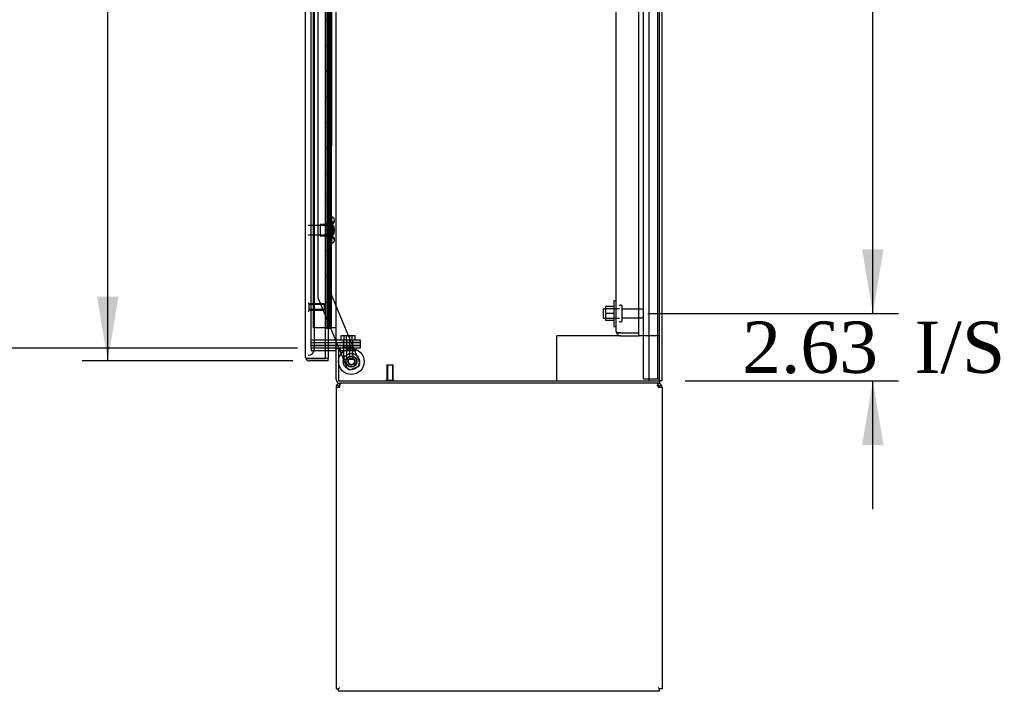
# Model space of a CAD drawing. Header units: inches. Extents: x 2 to 538, y -2 to 358.
# Tile 13 of 21: x 234 to 272, y 141 to 167. Entities that reach past the tile are written whole.
import ezdxf
from ezdxf.enums import TextEntityAlignment as Align
from ezdxf.lldxf.tags import DXFTag

# ---------------------------------------------------------------- set-up
doc = ezdxf.new("R2010")
doc.units = ezdxf.units.IN
doc.header["$MEASUREMENT"] = 0
for name, color, linetype in [('COM43134', 7, 'Continuous'), ('COM50669', 7, 'Continuous'), ('COM55602-1', 7, 'Continuous'), ('COM55604-1', 7, 'Continuous'), ('COM55605-1', 7, 'Continuous'), ('COM55607-2', 7, 'Continuous'), ('COM55738-23', 7, 'Continuous'), ('COM70098', 7, 'Continuous'), ('COM70113-2', 7, 'Continuous'), ('COM70220', 7, 'Continuous'), ('COM70839-4', 7, 'Continuous'), ('COM71194-3', 7, 'Continuous'), ('Default', 7, 'Continuous'), ('GSK86006', 7, 'Continuous'), ('NTS166105', 7, 'Continuous'), ('NTS18147', 7, 'Continuous'), ('NTS86070', 7, 'Continuous'), ('ROL87452', 7, 'Continuous'), ('RVT17786', 7, 'Continuous'), ('SCC180005', 7, 'Continuous'), ('STD26089', 7, 'Continuous'), ('STD26122', 7, 'Continuous'), ('STD26258', 7, 'Continuous'), ('WAF25059', 7, 'Continuous'), ('WAF25376', 7, 'Continuous'), ('WAM30038', 7, 'Continuous')]:
    doc.layers.add(name, color=color, linetype=linetype)
doc.styles.add('SEACAD_Times_New_Roman', font='times.ttf')
tags = doc.linetypes.add('HIDDEN2', pattern=[0.1875, 0.125, -0.0625]).pattern_tags.tags
tags[6:7] = [DXFTag(74, 4), DXFTag(75, 0), DXFTag(340, '0'), DXFTag(46, 0.0), DXFTag(50, 0.0), DXFTag(44, 0.0), DXFTag(45, 0.0)]
tags[4:5] = [DXFTag(74, 4), DXFTag(75, 0), DXFTag(340, '0'), DXFTag(46, 0.0), DXFTag(50, 0.0), DXFTag(44, 0.0), DXFTag(45, 0.0)]
doc.dimstyles.new('HAMMOND_(STH_-_540x360)', dxfattribs={"dimtxt": 2, "dimasz": 2.5, "dimexe": 1, "dimexo": 1, "dimgap": 0.5, "dimtad": 0, "dimtih": 1, "dimtoh": 1, "dimzin": 0, "dimdsep": 46, "dimtxsty": 'SEACAD_Times_New_Roman', "dimblk1": '_SE_FILLED', "dimblk2": '_SE_FILLED', "dimsah": 1, "dimcen": 1, "dimadec": 0, "dimazin": 0, "dimtfac": 0.8, "dimtofl": 0, "dimtmove": 0, "dimatfit": 3, "dimfxl": 1, "dimtolj": 1, "dimtzin": 0, "dimarcsym": 0})

# ---------------------------------------------------------------- blocks, each defined once
blk = doc.blocks.new('SE2')
at = {"layer": 'COM43134', "color": 7, "linetype": 'HIDDEN2'}
for p, q in [((257.951, 154.972), (257.951, 222.722)), ((257.076, 155.032), (257.076, 222.662)), ((257.076, 155.032), (257.076, 155.032)), ((257.076, 155.032), (257.076, 155.032)), ((257.179, 154.972), (257.112, 154.923)), ((257.261, 154.972), (257.112, 154.972)), ((257.179, 154.972), (257.261, 154.972)), ((257.261, 154.972), (257.261, 154.972)), ((257.261, 154.972), (257.951, 154.972)), ((257.261, 154.972), (257.951, 154.972)), ((257.951, 154.847), (257.951, 154.972)), ((257.261, 154.847), (257.951, 154.847))]:
    blk.add_line(p, q, dxfattribs=at)
for start, end in [(180, 180.0589), (180.1208, 216.194), (216.194, 270)]:
    blk.add_arc((257.261, 155.032), 0.185, start, end, dxfattribs=at)
blk.add_open_spline([(257.112, 154.972), (257.101, 154.982), (257.092, 154.992), (257.083, 155.007), (257.08, 155.012), (257.077, 155.022), (257.076, 155.027), (257.076, 155.032)], degree=3, knots=[0, 0, 0, 0, 0.5, 0.5, 0.75, 0.75, 1, 1, 1, 1], dxfattribs=at)
at = {"layer": 'COM50669', "color": 7, "linetype": 'HIDDEN2'}
for p, q in [((254.906, 154.847), (254.763, 154.847)), ((254.763, 153.097), (254.763, 154.847)), ((257.261, 154.847), (254.906, 154.847)), ((258.763, 154.847), (257.951, 154.847))]:
    blk.add_line(p, q, dxfattribs=at)
at = {"layer": 'COM55602-1', "color": 7, "linetype": 'Continuous'}
for p, q in [((246.275, 152.889), (246.2, 152.946)), ((246.313, 152.946), (246.313, 153.002)), ((246.313, 152.859), (246.313, 152.946)), ((258.715, 152.946), (258.715, 153.002)), ((258.715, 152.946), (258.715, 152.859)), ((258.753, 152.889), (258.829, 152.946)), ((246.17, 152.859), (246.17, 141.097)), ((246.17, 152.859), (246.313, 152.859)), ((258.715, 152.859), (258.858, 152.859)), ((258.858, 152.859), (258.858, 141.097)), ((246.17, 141.097), (246.265, 141.097)), ((246.265, 141.097), (246.313, 141.145)), ((246.266, 141.097), (246.313, 141.145)), ((246.266, 141.002), (246.266, 141.097)), ((258.763, 141.097), (258.715, 141.145)), ((258.763, 141.097), (258.715, 141.145)), ((258.858, 141.097), (258.763, 141.097)), ((258.763, 141.002), (258.763, 141.097)), ((258.763, 141.002), (246.266, 141.002))]:
    blk.add_line(p, q, dxfattribs=at)
for centre, radius, start, end in [((246.313, 152.859), 0.143, 142.4162, 180), ((246.313, 152.859), 0.143, 90, 142.4161), ((258.715, 152.859), 0.143, 37.5839, 90), ((258.715, 152.859), 0.143, 0, 37.5838), ((246.313, 152.859), 0.048, 142.4162, 180), ((246.313, 152.859), 0.048, 90, 142.4162), ((246.313, 152.859), 0.048, 90, 142.4162), ((258.715, 152.859), 0.048, 37.5838, 90), ((258.715, 152.859), 0.048, 0, 37.5838)]:
    blk.add_arc(centre, radius, start, end, dxfattribs=at)
at = {"layer": 'COM55602-1', "color": 7, "linetype": 'HIDDEN2'}
blk.add_arc((258.654, 152.797), 0.11, 56.0643, 87.8453, dxfattribs=at)
at = {"layer": 'COM55602-1', "color": 7, "linetype": 'Continuous'}
for points in [[(246.371, 153.002), (246.361, 153.002), (246.352, 152.997), (246.333, 152.978), (246.323, 152.964), (246.313, 152.946)], [(258.715, 152.946), (258.706, 152.964), (258.696, 152.978), (258.677, 152.997), (258.668, 153.002), (258.658, 153.002)]]:
    blk.add_open_spline(points, degree=3, knots=[0, 0, 0, 0, 0.5, 0.5, 1, 1, 1, 1], dxfattribs=at)
at = {"layer": 'COM55604-1', "color": 7, "linetype": 'Continuous'}
for p, q in [((258.763, 153.097), (258.763, 225.032)), ((246.17, 154.377), (246.17, 223.752)), ((246.122, 154.377), (245.753, 154.377)), ((246.122, 154.377), (246.17, 154.377)), ((246.313, 154.377), (246.17, 154.377)), ((246.265, 154.347), (246.265, 153.097)), ((246.313, 154.347), (246.265, 154.347)), ((246.313, 154.347), (246.313, 154.377)), ((246.265, 153.097), (258.763, 153.097))]:
    blk.add_line(p, q, dxfattribs=at)
at = {"layer": 'COM55604-1', "color": 7, "linetype": 'HIDDEN2'}
for p, q in [((245.203, 154.377), (245.203, 223.752)), ((245.753, 154.377), (245.203, 154.377))]:
    blk.add_line(p, q, dxfattribs=at)
at = {"layer": 'COM55605-1', "color": 7, "linetype": 'HIDDEN2'}
blk.add_line((258.358, 153.097), (258.358, 225.032), dxfattribs=at)
at = {"layer": 'COM55605-1', "color": 7, "linetype": 'Continuous'}
for q in [(258.858, 225.032), (258.763, 153.097)]:
    blk.add_line((258.858, 153.097), q, dxfattribs=at)
at = {"layer": 'COM55607-2', "color": 7, "linetype": 'HIDDEN2'}
for p, q in [((245.277, 223.17), (245.277, 155.17)), ((245.822, 223.17), (245.822, 155.17)), ((245.922, 155.17), (245.922, 223.17)), ((245.872, 166.171), (245.872, 167.17)), ((245.914, 166.171), (245.914, 167.17)), ((245.959, 167.17), (245.989, 167.17)), ((245.989, 166.17), (245.989, 167.17)), ((245.817, 166.171), (245.872, 166.171)), ((245.862, 166.171), (245.989, 166.171)), ((245.862, 165.171), (245.862, 166.17)), ((245.959, 166.17), (245.989, 166.17)), ((245.984, 166.17), (245.984, 165.171)), ((245.989, 165.171), (245.989, 166.17)), ((245.817, 165.171), (245.872, 165.171)), ((245.862, 165.171), (245.989, 165.171)), ((245.872, 164.171), (245.872, 165.17)), ((245.914, 164.171), (245.914, 165.17)), ((245.959, 165.17), (245.989, 165.17)), ((245.989, 164.17), (245.989, 165.17)), ((245.817, 164.171), (245.872, 164.171)), ((245.862, 164.171), (245.989, 164.171)), ((245.862, 163.171), (245.862, 164.17)), ((245.959, 164.17), (245.989, 164.17)), ((245.984, 164.17), (245.984, 163.171)), ((245.989, 163.171), (245.989, 164.17)), ((245.817, 163.171), (245.872, 163.171)), ((245.862, 163.171), (245.989, 163.171)), ((245.872, 162.171), (245.872, 163.17)), ((245.914, 162.171), (245.914, 163.17)), ((245.959, 163.17), (245.989, 163.17)), ((245.989, 162.17), (245.989, 163.17)), ((245.817, 162.171), (245.872, 162.171)), ((245.862, 162.171), (245.989, 162.171)), ((245.862, 161.171), (245.862, 162.17)), ((245.959, 162.17), (245.989, 162.17)), ((245.984, 162.17), (245.984, 161.171)), ((245.989, 161.171), (245.989, 162.17)), ((245.817, 161.171), (245.872, 161.171)), ((245.862, 161.171), (245.989, 161.171)), ((245.872, 160.171), (245.872, 161.17)), ((245.914, 160.171), (245.914, 161.17)), ((245.959, 161.17), (245.989, 161.17)), ((245.989, 160.17), (245.989, 161.17)), ((245.817, 160.171), (245.872, 160.171)), ((245.862, 160.171), (245.989, 160.171)), ((245.862, 159.171), (245.862, 160.17)), ((245.959, 160.17), (245.989, 160.17)), ((245.984, 160.17), (245.984, 159.171)), ((245.989, 159.171), (245.989, 160.17)), ((245.817, 159.171), (245.872, 159.171)), ((245.862, 159.171), (245.989, 159.171)), ((245.872, 158.171), (245.872, 159.17)), ((245.914, 158.171), (245.914, 159.17)), ((245.959, 159.17), (245.989, 159.17)), ((245.989, 158.17), (245.989, 159.17)), ((245.817, 158.171), (245.872, 158.171)), ((245.862, 158.171), (245.989, 158.171)), ((245.862, 157.171), (245.862, 158.17)), ((245.959, 158.17), (245.989, 158.17)), ((245.984, 158.17), (245.984, 157.171)), ((245.989, 157.171), (245.989, 158.17)), ((245.817, 157.171), (245.872, 157.171)), ((245.862, 157.171), (245.989, 157.171)), ((245.872, 156.171), (245.872, 157.17)), ((245.914, 156.171), (245.914, 157.17)), ((245.959, 157.17), (245.989, 157.17)), ((245.989, 156.17), (245.989, 157.17)), ((245.817, 156.171), (245.872, 156.171)), ((245.862, 156.171), (245.989, 156.171)), ((245.862, 155.171), (245.862, 156.17)), ((245.959, 156.17), (245.989, 156.17)), ((245.984, 156.17), (245.984, 155.171)), ((245.989, 155.171), (245.989, 156.17)), ((245.277, 155.171), (245.792, 155.171)), ((245.753, 155.17), (245.277, 155.17)), ((245.792, 155.171), (245.817, 155.171)), ((245.817, 155.171), (245.822, 155.171)), ((245.862, 155.171), (245.822, 155.171)), ((245.984, 155.171), (245.862, 155.171)), ((245.984, 155.171), (246.108, 155.171)), ((246.108, 155.171), (246.17, 155.171))]:
    blk.add_line(p, q, dxfattribs=at)
at = {"layer": 'COM55607-2', "color": 7, "linetype": 'Continuous'}
for p, q in [((245.755, 168.17), (245.755, 167.17)), ((245.959, 168.17), (245.959, 167.17)), ((245.755, 167.17), (245.755, 166.17)), ((245.755, 167.17), (245.959, 167.17)), ((245.755, 167.17), (245.959, 167.17)), ((245.959, 167.17), (245.959, 166.17)), ((245.755, 166.17), (245.959, 166.17)), ((245.755, 166.17), (245.959, 166.17)), ((245.755, 166.17), (245.755, 165.17)), ((245.959, 166.17), (245.959, 165.17)), ((245.755, 165.17), (245.755, 164.17)), ((245.755, 165.17), (245.959, 165.17)), ((245.755, 165.17), (245.959, 165.17)), ((245.959, 165.17), (245.959, 164.17)), ((245.755, 164.17), (245.959, 164.17)), ((245.755, 164.17), (245.959, 164.17)), ((245.755, 164.17), (245.755, 163.17)), ((245.959, 164.17), (245.959, 163.17)), ((245.755, 163.17), (245.755, 162.17)), ((245.755, 163.17), (245.959, 163.17)), ((245.755, 163.17), (245.959, 163.17)), ((245.959, 163.17), (245.959, 162.17)), ((245.755, 162.17), (245.959, 162.17)), ((245.755, 162.17), (245.959, 162.17)), ((245.755, 162.17), (245.755, 161.17)), ((245.959, 162.17), (245.959, 161.17)), ((245.755, 161.17), (245.755, 160.17)), ((245.755, 161.17), (245.959, 161.17)), ((245.755, 161.17), (245.959, 161.17)), ((245.959, 161.17), (245.959, 160.17)), ((245.755, 160.17), (245.959, 160.17)), ((245.755, 160.17), (245.959, 160.17)), ((245.755, 160.17), (245.755, 159.17)), ((245.959, 160.17), (245.959, 159.17)), ((245.755, 159.17), (245.755, 158.17)), ((245.755, 159.17), (245.959, 159.17)), ((245.755, 159.17), (245.959, 159.17)), ((245.959, 159.17), (245.959, 158.17)), ((245.755, 158.17), (245.959, 158.17)), ((245.755, 158.17), (245.959, 158.17)), ((245.755, 158.17), (245.755, 157.17)), ((245.959, 158.17), (245.959, 157.17)), ((245.755, 157.17), (245.755, 156.17)), ((245.755, 157.17), (245.959, 157.17)), ((245.755, 157.17), (245.959, 157.17)), ((245.959, 157.17), (245.959, 156.17)), ((245.755, 156.17), (245.959, 156.17)), ((245.755, 156.17), (245.959, 156.17)), ((245.755, 156.17), (245.755, 155.17)), ((245.959, 156.17), (245.959, 155.17)), ((245.755, 155.17), (245.753, 155.17)), ((245.959, 155.17), (245.755, 155.17)), ((245.81, 155.135), (245.81, 155.161)), ((245.81, 155.161), (245.86, 155.161)), ((245.86, 155.135), (245.81, 155.135)), ((245.822, 155.17), (245.822, 155.161)), ((245.885, 155.161), (245.86, 155.161)), ((245.885, 155.135), (245.86, 155.135)), ((245.885, 155.161), (245.935, 155.161)), ((245.935, 155.135), (245.885, 155.135)), ((245.922, 155.161), (245.922, 155.17)), ((245.935, 155.161), (245.935, 155.135)), ((246.17, 155.17), (245.959, 155.17))]:
    blk.add_line(p, q, dxfattribs=at)
at = {"layer": 'COM55738-23', "color": 7, "linetype": 'HIDDEN2'}
for p, q in [((258.138, 153.179), (258.138, 224.929)), ((258.691, 153.179), (258.691, 224.929)), ((258.138, 153.179), (258.326, 153.179)), ((258.326, 153.179), (258.576, 153.179)), ((258.576, 153.179), (258.691, 153.179)), ((258.691, 153.179), (258.763, 153.179))]:
    blk.add_line(p, q, dxfattribs=at)
at = {"layer": 'COM70098', "color": 7, "linetype": 'HIDDEN2'}
for p, q in [((245.203, 154.692), (246.352, 154.692)), ((245.203, 154.597), (246.352, 154.597)), ((246.352, 154.692), (247.102, 154.692)), ((247.102, 154.597), (246.352, 154.597)), ((247.102, 154.692), (247.102, 154.597)), ((246.352, 154.472), (245.203, 154.472)), ((246.352, 154.377), (246.313, 154.377)), ((246.352, 154.472), (247.102, 154.472)), ((247.102, 154.377), (246.352, 154.377)), ((247.102, 154.472), (247.102, 154.377))]:
    blk.add_line(p, q, dxfattribs=at)
at = {"layer": 'COM70113-2', "color": 7, "linetype": 'HIDDEN2'}
for p, q in [((245.203, 154.377), (245.203, 154.282)), ((245.203, 154.282), (245.753, 154.282))]:
    blk.add_line(p, q, dxfattribs=at)
at = {"layer": 'COM70113-2', "color": 7, "linetype": 'Continuous'}
for p, q in [((245.753, 154.282), (246.122, 154.282)), ((246.17, 153.145), (246.17, 154.347)), ((246.265, 154.347), (246.17, 154.347)), ((258.763, 153.002), (246.313, 153.002)), ((258.763, 153.097), (258.763, 153.002))]:
    blk.add_line(p, q, dxfattribs=at)
for centre, radius, start, end in [((246.122, 154.234), 0.143, 52.2051, 90), ((246.122, 154.234), 0.048, 0, 90), ((246.313, 153.145), 0.143, 180, 270)]:
    blk.add_arc(centre, radius, start, end, dxfattribs=at)
at = {"layer": 'COM70113-2', "color": 7, "linetype": 'HIDDEN2'}
blk.add_arc((246.313, 153.145), 0.048, 180, 270, dxfattribs=at)
at = {"layer": 'COM70220', "color": 7, "linetype": 'HIDDEN2'}
for p, q in [((245.328, 154.597), (245.328, 223.744)), ((245.328, 154.347), (245.328, 154.597))]:
    blk.add_line(p, q, dxfattribs=at)
blk.add_arc((245.078, 154.347), 0.25, 270, 0, dxfattribs=at)
at = {"layer": 'COM70839-4', "color": 7, "linetype": 'HIDDEN2'}
for p, q in [((245.999, 188.314), (245.985, 156.469)), ((245.467, 186.939), (245.454, 156.388)), ((245.985, 156.469), (247.085, 153.812)), ((245.985, 156.469), (245.985, 156.469)), ((245.985, 156.469), (247.085, 153.812)), ((245.454, 156.388), (245.454, 156.388)), ((245.464, 156.34), (246.276, 154.377)), ((245.464, 156.34), (246.276, 154.377)), ((246.289, 154.347), (246.594, 153.609)), ((246.289, 154.347), (246.594, 153.609)), ((247.017, 153.649), (246.757, 153.542)), ((247.017, 153.649), (246.757, 153.542))]:
    blk.add_line(p, q, dxfattribs=at)
at = {"layer": 'COM70839-4', "color": 7, "linetype": 'Continuous'}
blk.add_line((246.276, 154.377), (246.289, 154.347), dxfattribs=at)
blk.add_line((246.276, 154.377), (246.289, 154.347), dxfattribs=at)
at = {"layer": 'COM70839-4', "color": 7, "linetype": 'HIDDEN2'}
blk.add_circle((246.765, 153.849), 0.129, dxfattribs=at)
for centre, radius, start, end in [((245.579, 156.388), 0.125, 179.9757, 202.4877), ((245.579, 156.388), 0.125, 179.9757, 202.4877), ((246.765, 153.849), 0.129, 171.2174, 183.464), ((246.765, 153.849), 0.129, 261.3332, 278.5425), ((246.969, 153.765), 0.125, 292.4877, 22.4877), ((246.969, 153.765), 0.125, 292.4877, 22.4877), ((246.71, 153.657), 0.125, 202.4877, 292.4877), ((246.71, 153.657), 0.125, 202.4877, 292.4877)]:
    blk.add_arc(centre, radius, start, end, dxfattribs=at)
at = {"layer": 'COM71194-3', "color": 7, "linetype": 'Continuous'}
for p, q in [((244.983, 154.02), (244.983, 224.321)), ((245.753, 153.972), (245.753, 224.369)), ((245.858, 154.282), (245.858, 153.972)), ((244.983, 154.02), (244.983, 154.02)), ((244.983, 154.02), (244.983, 154.02)), ((245.064, 153.972), (245.013, 153.933)), ((245.126, 153.972), (245.013, 153.972)), ((245.064, 153.972), (245.126, 153.972)), ((245.126, 153.972), (245.126, 153.972)), ((245.858, 153.972), (245.126, 153.972)), ((245.126, 153.972), (245.753, 153.972)), ((245.858, 153.877), (245.126, 153.877)), ((245.858, 153.972), (245.753, 153.972)), ((245.858, 153.877), (245.858, 153.972))]:
    blk.add_line(p, q, dxfattribs=at)
at = {"layer": 'COM71194-3', "color": 7, "linetype": 'HIDDEN2'}
blk.add_line((245.858, 223.847), (245.858, 154.282), dxfattribs=at)
at = {"layer": 'COM71194-3', "color": 7, "linetype": 'Continuous'}
for start, end in [(180, 180.0762), (180.1561, 217.5036), (217.5036, 270)]:
    blk.add_arc((245.126, 154.02), 0.143, start, end, dxfattribs=at)
blk.add_open_spline([(245.013, 153.972), (245.003, 153.98), (244.996, 153.988), (244.989, 154), (244.987, 154.004), (244.984, 154.012), (244.983, 154.016), (244.983, 154.02)], degree=3, knots=[0, 0, 0, 0, 0.5, 0.5, 0.75, 0.75, 1, 1, 1, 1], dxfattribs=at)
at = {"layer": 'GSK86006', "color": 7, "linetype": 'HIDDEN2'}
for p, q in [((245.203, 154.597), (246.352, 154.597)), ((246.352, 154.597), (247.102, 154.597)), ((247.102, 154.597), (247.102, 154.472)), ((245.203, 154.472), (246.352, 154.472)), ((247.102, 154.472), (246.352, 154.472))]:
    blk.add_line(p, q, dxfattribs=at)
at = {"layer": 'NTS166105', "color": 7, "linetype": 'HIDDEN2'}
for p, q in [((256.66, 155.996), (256.66, 155.721)), ((256.98, 155.996), (256.66, 155.996)), ((256.66, 155.721), (256.66, 155.446)), ((256.98, 155.721), (256.66, 155.721)), ((256.98, 155.446), (256.66, 155.446))]:
    blk.add_line(p, q, dxfattribs=at)
at = {"layer": 'NTS18147', "color": 7, "linetype": 'HIDDEN2'}
for p, q in [((245.986, 159.468), (245.986, 159.472)), ((246.049, 159.472), (245.986, 159.472)), ((245.986, 159.468), (245.986, 159.279)), ((245.986, 159.468), (246.049, 159.468)), ((246.049, 159.468), (246.049, 159.472)), ((245.549, 159.192), (245.549, 158.752)), ((245.986, 159.192), (245.549, 159.192)), ((245.986, 159.279), (245.986, 159.161)), ((246.049, 159.279), (245.986, 159.279)), ((245.986, 159.161), (245.986, 158.783)), ((245.986, 159.161), (246.049, 159.161)), ((246.049, 159.161), (246.049, 159.279)), ((246.111, 159.319), (246.111, 159.373)), ((245.549, 158.752), (245.986, 158.752)), ((245.986, 158.783), (245.986, 158.666)), ((246.049, 158.783), (245.986, 158.783)), ((246.049, 158.666), (246.049, 158.783)), ((245.986, 158.666), (245.986, 158.477)), ((245.986, 158.666), (246.049, 158.666)), ((245.986, 158.477), (245.986, 158.472)), ((246.049, 158.477), (245.986, 158.477)), ((245.986, 158.472), (246.049, 158.472)), ((246.049, 158.477), (246.049, 158.472)), ((246.111, 158.571), (246.111, 158.626))]:
    blk.add_line(p, q, dxfattribs=at)
blk.add_arc((245.793, 158.972), 0.318, 323.6338, 36.3662, dxfattribs=at)
for centre, start_param, end_param in [((245.793, 159.373), 2.506883, 3.776302), ((245.793, 159.319), 2.506883, 3.141593), ((245.793, 158.626), 3.141593, 3.776302), ((245.793, 158.571), 2.506883, 3.776302)]:
    blk.add_ellipse(centre, major_axis=(-0.318, 0), ratio=0.5, start_param=start_param, end_param=end_param, dxfattribs=at)
at = {"layer": 'NTS86070', "color": 7, "linetype": 'HIDDEN2'}
for p, q in [((246.328, 154.377), (246.328, 154.277)), ((246.328, 154.277), (246.828, 154.277)), ((246.432, 154.407), (246.432, 154.377)), ((246.442, 154.417), (246.715, 154.417)), ((246.453, 154.377), (246.453, 154.277)), ((246.557, 154.407), (246.557, 154.377)), ((246.715, 154.417), (246.84, 154.417)), ((246.725, 154.377), (246.725, 154.407)), ((246.828, 154.377), (246.828, 154.277)), ((246.828, 154.277), (246.953, 154.277)), ((246.85, 154.377), (246.85, 154.407)), ((246.953, 154.377), (246.953, 154.277))]:
    blk.add_line(p, q, dxfattribs=at)
for centre, start, end in [((246.442, 154.407), 90, 180), ((246.567, 154.407), 90, 180), ((246.715, 154.407), 0, 90), ((246.84, 154.407), 0, 90)]:
    blk.add_arc(centre, 0.01, start, end, dxfattribs=at)
at = {"layer": 'ROL87452', "color": 7, "linetype": 'HIDDEN2'}
for radius in [0.5, 0.5, 0.206]:
    blk.add_circle((246.765, 153.849), radius, dxfattribs=at)
at = {"layer": 'RVT17786', "color": 7, "linetype": 'HIDDEN2'}
for radius in [0.217, 0.217, 0.125]:
    blk.add_circle((246.765, 153.849), radius, dxfattribs=at)
at = {"layer": 'SCC180005', "color": 7, "linetype": 'HIDDEN2'}
for p, q in [((246.362, 154.866), (246.578, 154.866)), ((246.362, 154.692), (246.362, 154.866)), ((246.487, 154.692), (246.487, 154.866)), ((246.578, 154.866), (246.794, 154.866)), ((246.578, 154.692), (246.578, 154.866)), ((246.703, 154.692), (246.703, 154.866)), ((246.794, 154.866), (246.919, 154.866)), ((246.794, 154.692), (246.794, 154.866)), ((246.919, 154.692), (246.919, 154.866)), ((246.455, 154.692), (246.455, 153.942)), ((246.58, 154.692), (246.58, 153.942)), ((246.701, 153.942), (246.701, 154.692)), ((246.826, 153.942), (246.826, 154.692)), ((246.455, 153.942), (246.701, 153.942)), ((246.703, 153.942), (246.826, 153.942))]:
    blk.add_line(p, q, dxfattribs=at)
at = {"layer": 'STD26089', "color": 7, "linetype": 'HIDDEN2'}
for p, q in [((257.271, 156.047), (257.231, 156.047)), ((257.301, 155.427), (257.301, 156.017)), ((256.576, 155.535), (256.576, 155.91)), ((257.201, 155.91), (256.576, 155.91)), ((258.078, 155.888), (257.301, 155.888)), ((256.576, 155.535), (257.201, 155.535)), ((257.231, 155.397), (257.271, 155.397)), ((257.301, 155.556), (258.078, 155.556))]:
    blk.add_line(p, q, dxfattribs=at)
for centre, radius, start, end in [((257.231, 156.017), 0.03, 90, 180), ((257.271, 156.017), 0.03, 0, 90), ((258.078, 155.828), 0.06, 0, 90), ((257.231, 155.427), 0.03, 180, 270), ((257.271, 155.427), 0.03, 270, 0), ((258.078, 155.616), 0.06, 270, 0)]:
    blk.add_arc(centre, radius, start, end, dxfattribs=at)
at = {"layer": 'STD26122', "color": 7, "linetype": 'HIDDEN2'}
for p, q in [((246.043, 159.157), (245.078, 159.157)), ((246.043, 158.787), (246.043, 159.157)), ((246.078, 159.122), (246.043, 159.157)), ((246.078, 159.122), (246.078, 158.822)), ((245.078, 158.787), (246.043, 158.787)), ((246.043, 158.787), (246.078, 158.822))]:
    blk.add_line(p, q, dxfattribs=at)
at = {"layer": 'STD26258', "color": 7, "linetype": 'HIDDEN2'}
for p, q in [((245.11, 156.129), (245.078, 156.129)), ((245.11, 156.129), (245.11, 155.816)), ((245.703, 156.097), (245.11, 156.097)), ((245.703, 156.067), (245.11, 156.067)), ((245.703, 156.097), (245.703, 155.847)), ((245.078, 155.816), (245.11, 155.816)), ((245.703, 155.878), (245.11, 155.878)), ((245.11, 155.847), (245.703, 155.847)), ((248.14, 153.722), (248.39, 153.722)), ((248.14, 153.722), (248.14, 153.129)), ((248.171, 153.722), (248.171, 153.129)), ((248.36, 153.722), (248.36, 153.129)), ((248.39, 153.129), (248.39, 153.722)), ((248.109, 153.129), (248.422, 153.129)), ((248.109, 153.129), (248.109, 153.097)), ((248.422, 153.097), (248.422, 153.129))]:
    blk.add_line(p, q, dxfattribs=at)
at = {"layer": 'WAF25059', "color": 7, "linetype": 'HIDDEN2'}
for p, q in [((256.98, 156.222), (256.98, 155.222)), ((257.076, 156.222), (256.98, 156.222)), ((256.98, 155.222), (257.076, 155.222))]:
    blk.add_line(p, q, dxfattribs=at)
at = {"layer": 'WAF25376', "color": 7, "linetype": 'HIDDEN2'}
for radius in [0.315, 0.14, 0.14]:
    blk.add_circle((246.765, 153.849), radius, dxfattribs=at)
for start, end in [(71.6195, 113.8362), (343.389, 0), (0, 2.022)]:
    blk.add_arc((246.765, 153.849), 0.315, start, end, dxfattribs=at)
at = {"layer": 'WAM30038', "color": 7, "linetype": 'HIDDEN2'}
for p, q in [((245.773, 159.146), (245.773, 159.201)), ((245.818, 159.174), (245.773, 159.146)), ((245.773, 159.121), (245.818, 159.15)), ((245.773, 159.146), (245.789, 159.133)), ((245.773, 158.99), (245.773, 159.121)), ((245.789, 159.133), (245.822, 159.154)), ((245.837, 158.597), (245.837, 159.347)), ((245.861, 159.347), (245.837, 159.347)), ((245.861, 158.597), (245.861, 159.347)), ((245.818, 158.99), (245.773, 158.99)), ((245.773, 158.823), (245.773, 158.955)), ((245.773, 158.955), (245.818, 158.955)), ((245.818, 158.795), (245.773, 158.823)), ((245.789, 158.811), (245.773, 158.798)), ((245.773, 158.744), (245.773, 158.798)), ((245.773, 158.798), (245.818, 158.77)), ((245.822, 158.79), (245.789, 158.811)), ((245.837, 158.597), (245.861, 158.597))]:
    blk.add_line(p, q, dxfattribs=at)
for centre, radius, start, end in [((245.253, 159.875), 0.85, 311.7058, 313.4493), ((245.819, 158.972), 0.0181, 1.7718, 93.073), ((245.819, 158.973), 0.0182, 267.1609, 357.9942), ((245.25, 158.066), 0.854, 46.5547, 48.2901)]:
    blk.add_arc(centre, radius, start, end, dxfattribs=at)
for points, knots in [([(245.773, 159.201), (245.786, 159.212), (245.799, 159.223), (245.812, 159.235), (245.814, 159.237), (245.816, 159.239), (245.818, 159.241)], [0, 0, 0, 0, 0.858552, 0.858552, 0.858552, 1, 1, 1, 1]), ([(245.832, 159.179), (245.831, 159.179), (245.831, 159.179), (245.827, 159.179), (245.822, 159.177), (245.818, 159.174)], [0.4389304, 0.4389304, 0.4389304, 0.4389304, 0.5, 0.5, 1, 1, 1, 1]), ([(245.818, 159.15), (245.82, 159.151), (245.822, 159.152), (245.826, 159.156), (245.828, 159.158), (245.832, 159.162), (245.834, 159.165), (245.836, 159.17), (245.837, 159.172), (245.837, 159.174)], [0, 0, 0, 0, 0.25, 0.25, 0.5, 0.5, 0.75, 0.75, 1, 1, 1, 1]), ([(245.818, 158.704), (245.816, 158.706), (245.814, 158.708), (245.812, 158.71), (245.799, 158.721), (245.786, 158.733), (245.773, 158.744)], [0, 0, 0, 0, 0.141448, 0.141448, 0.141448, 1, 1, 1, 1]), ([(245.837, 158.77), (245.837, 158.772), (245.836, 158.775), (245.834, 158.78), (245.832, 158.782), (245.827, 158.789), (245.822, 158.792), (245.818, 158.795)], [0, 0, 0, 0, 0.25, 0.25, 0.5, 0.5, 1, 1, 1, 1]), ([(245.818, 158.77), (245.82, 158.769), (245.822, 158.768), (245.826, 158.766), (245.828, 158.765), (245.831, 158.765), (245.831, 158.765), (245.832, 158.765)], [0, 0, 0, 0, 0.25, 0.25, 0.5, 0.5, 0.5626015, 0.5626015, 0.5626015, 0.5626015])]:
    blk.add_open_spline(points, degree=3, knots=knots, dxfattribs=at)
blk = doc.blocks.new('DMBLK3678')
at = {"layer": 'Default', "linetype": 'Continuous'}
for points in [[(267.481, 186.347), (267.064, 188.847), (266.648, 186.347)], [(267.481, 158.222), (266.648, 158.222), (267.064, 155.722)]]:
    blk.add_hatch(color=7, dxfattribs=at).paths.add_polyline_path(points)
at = {"layer": 'Default', "color": 7, "linetype": 'Continuous'}
for p, q in [((258.301, 188.847), (268.064, 188.847)), ((267.064, 173.985), (267.064, 188.847)), ((267.064, 155.722), (267.064, 171.285)), ((258.301, 155.722), (268.064, 155.722))]:
    blk.add_line(p, q, dxfattribs=at)
at = {"layer": 'Default', "color": 7, "linetype": 'Continuous', "style": 'SEACAD_Times_New_Roman'}
blk.add_text('33.13', height=2, dxfattribs=at).set_placement((263.652, 173.285), align=Align.TOP_LEFT)
blk = doc.blocks.new('_SE_FILLED')
at = {"color": 0}
blk.add_line((0, 0), (-1, 0), dxfattribs=at)
blk.add_solid([(0, 0), (-1, -0.1665), (-1, 0.1665), (0, 0)], dxfattribs=at)
blk = doc.blocks.new('DMBLK3682')
at = {"layer": 'Default', "linetype": 'Continuous'}
for points in [[(267.481, 158.222), (266.648, 158.222), (267.064, 155.722)], [(267.481, 150.597), (267.064, 153.097), (266.648, 150.597)]]:
    blk.add_hatch(color=7, dxfattribs=at).paths.add_polyline_path(points)
at = {"layer": 'Default', "color": 7, "linetype": 'Continuous'}
for p, q in [((267.064, 155.722), (267.064, 160.722)), ((258.301, 155.722), (268.064, 155.722)), ((259.763, 153.097), (268.064, 153.097)), ((267.064, 148.097), (267.064, 153.097))]:
    blk.add_line(p, q, dxfattribs=at)
at = {"layer": 'Default', "color": 7, "linetype": 'Continuous', "style": 'SEACAD_Times_New_Roman'}
for s, p in [('2.63', (261.981, 155.41)), ('I/S', (268.689, 155.41))]:
    blk.add_text(s, height=2, dxfattribs=at).set_placement(p, align=Align.TOP_LEFT)
blk = doc.blocks.new('DMBLK3691')
at = {"layer": 'Default', "linetype": 'Continuous'}
for points in [[(220.741, 221.252), (221.574, 221.252), (221.158, 223.752)], [(220.741, 156.877), (221.158, 154.377), (221.574, 156.877)]]:
    blk.add_hatch(color=7, dxfattribs=at).paths.add_polyline_path(points)
at = {"layer": 'Default', "color": 7, "linetype": 'Continuous'}
for p, q in [((244.663, 223.752), (220.158, 223.752)), ((221.158, 223.752), (221.158, 190.765)), ((221.158, 181.365), (221.158, 154.377)), ((244.663, 154.377), (220.158, 154.377))]:
    blk.add_line(p, q, dxfattribs=at)
at = {"layer": 'Default', "color": 7, "linetype": 'Continuous', "style": 'SEACAD_Times_New_Roman'}
for s, p in [('69.38', (217.746, 190.065)), ('DOOR ', (216.584, 187.065)), ('OPENING', (214.665, 184.065))]:
    blk.add_text(s, height=2, dxfattribs=at).set_placement(p, align=Align.TOP_LEFT)
blk = doc.blocks.new('DMBLK3701')
at = {"layer": 'Default', "linetype": 'Continuous'}
for points in [[(236.864, 186.246), (237.697, 186.246), (237.281, 188.746)], [(236.864, 156.377), (237.281, 153.877), (237.697, 156.377)]]:
    blk.add_hatch(color=7, dxfattribs=at).paths.add_polyline_path(points)
at = {"layer": 'Default', "color": 7, "linetype": 'Continuous'}
for p, q in [((243.548, 188.746), (236.281, 188.746)), ((237.281, 173.012), (237.281, 188.746)), ((237.281, 153.877), (237.281, 170.312)), ((244.492, 153.877), (236.281, 153.877))]:
    blk.add_line(p, q, dxfattribs=at)
at = {"layer": 'Default', "color": 7, "linetype": 'Continuous', "style": 'SEACAD_Times_New_Roman'}
blk.add_text('34.87', height=2, dxfattribs=at).set_placement((233.868, 172.312), align=Align.TOP_LEFT)

msp = doc.modelspace()

# ---------------------------------------------------------------- block references
at = {"layer": 'Default'}
msp.add_blockref('SE2', (0, 0), dxfattribs=at)

# ---------------------------------------------------------------- dimensions: what is measured, and where the dimension line sits
at = {"layer": 'Default', "color": 7, "linetype": 'Continuous'}
for base, p1, p2, angle, text, picture, middle, dimtype in [((221.157822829, 223.752257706), (245.662927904, 223.752257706), (245.662927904, 154.377257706), 270, '\\A1;<>\\PDOOR \\XOPENING', 'DMBLK3691', (221.157822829, 189.064757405), 161), ((237.281, 188.746), (245.492, 153.877), (244.548, 188.746), 90, '\\A1;<>', 'DMBLK3701', (237.281, 171.312), 160), ((267.064454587, 155.722257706), (257.301427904, 155.722257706), (257.301427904, 188.847257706), 90, '\\A1;<>', 'DMBLK3678', (267.064454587, 172.284757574), 161), ((267.06445473, 155.722257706), (258.763427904, 153.097257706), (257.301427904, 155.722257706), 90, '\\A1;<> I/S', 'DMBLK3682', (267.06445473, 154.409757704), 160)]:
    dim = msp.add_linear_dim(base=base, p1=p1, p2=p2, angle=angle, text=text, dimstyle='HAMMOND_(STH_-_540x360)', dxfattribs=at)
    dim.commit()
    dim.dimension.update_dxf_attribs({"geometry": picture, "text_midpoint": middle, "dimtype": dimtype})

doc.saveas('drawing.dxf')
